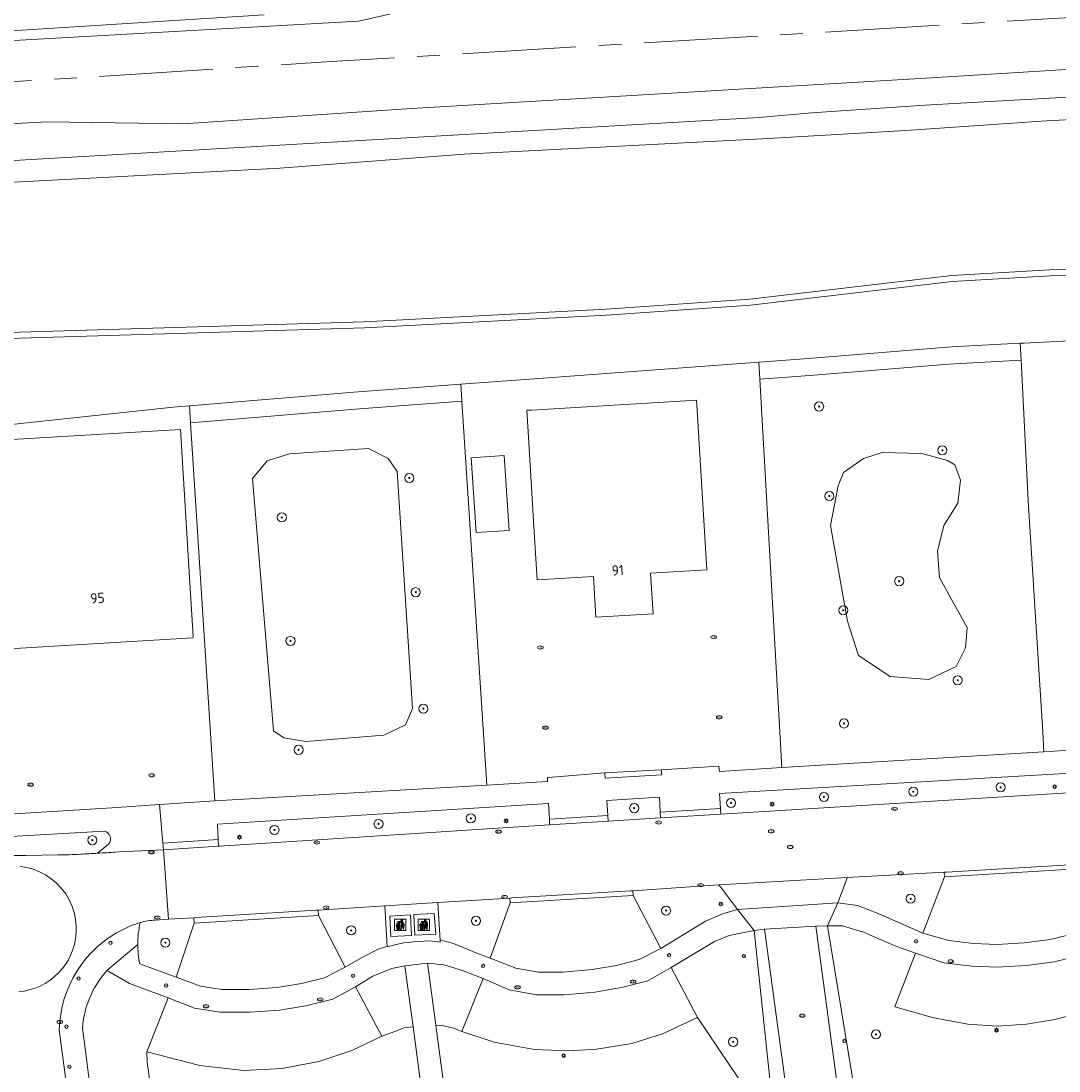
# Model space of a CAD drawing. Header units: metres. Extents: x 92650 to 117222, y 425801 to 461092.
# Tile 123 of 146: x 115691 to 115782, y 426854 to 426947. Entities that reach past the tile are written whole.
import ezdxf
from ezdxf.enums import TextEntityAlignment as Align

# ---------------------------------------------------------------- set-up
doc = ezdxf.new("R2010")
doc.units = ezdxf.units.M
doc.linetypes.add('AM-AS-SO', pattern=[16, 10, -2, 2, -2])
doc.layers.get('0').update_dxf_attribs({"color": 253, "linetype": 'CONTINUOUS', "lineweight": 15})
for name, color, linetype, lineweight in [('B-WE-AM-AS_SPOOR_TREIN-G', 253, 'AM-AS-SO', 15), ('B-WE-GR-BEPLANTING_CULTUUR_BODEMBEDEKKER-GV', 253, 'CONTINUOUS', 15), ('B-WE-GR-BEPLANTING_CULTUUR_BOSPLANTSOEN-GV', 253, 'CONTINUOUS', 15), ('B-WE-GR-BEPLANTING_CULTUUR_HEESTERS-GV', 253, 'CONTINUOUS', 15), ('B-WE-GR-BOOM-S', 253, 'CONTINUOUS', 15), ('B-WE-GR-GRAS-GV', 253, 'CONTINUOUS', 15), ('B-WE-IE-AFVAL APART PLAATS-S', 253, 'CONTINUOUS', 15), ('B-WE-IE-MEUBILAIR-S', 253, 'CONTINUOUS', 15), ('B-WE-OG-BEBOUWING-GV', 253, 'CONTINUOUS', 15), ('B-WE-OG-BEBOUWING-T18', 253, 'CONTINUOUS', 15), ('B-WE-OG-TERREIN_BEGROEID-GV', 253, 'CONTINUOUS', 15), ('B-WE-OG-TERREIN_ERF-GV', 253, 'CONTINUOUS', 15), ('B-WE-OG-TERREIN_OEVER-GV', 253, 'CONTINUOUS', 15), ('B-WE-OG-WATER-GV', 253, 'CONTINUOUS', 15), ('B-WE-VH-GESLOTENVERHARDING-GV', 253, 'CONTINUOUS', 15), ('B-WE-VH-HALFVERHARDING-GV', 253, 'CONTINUOUS', 15), ('B-WE-VH-OPENVERHARDING_BETONELEMENT-GV', 253, 'CONTINUOUS', 15), ('B-WE-VH-OPENVERHARDING_BETONSTRAATSTEEN-GV', 253, 'CONTINUOUS', 15), ('B-WE-VH-OPENVERHARDING_TEGEL-GV', 253, 'CONTINUOUS', 15)]:
    doc.layers.add(name, color=color, linetype=linetype, lineweight=lineweight)
doc.styles.add('NLCS-ISO', font='NLCS-ISO.ttf')
doc.styles.add('NLCS-ISO-M200-T18', font='NLCS-ISO.ttf', dxfattribs={"height": 0.36})

# ---------------------------------------------------------------- blocks, each defined once
blk = doc.blocks.new('SIE-AFVAL APART PLAATS-SO')
h = blk.add_hatch(color=256)
h.dxf.hatch_style = 1
h.paths.add_polyline_path([(-0.09, 0.07), (-1.76, 0.07, 0.819081), (-1.79, -0.09), (-1.4, -2.19, 0.36153), (-1.37, -2.21), (-0.47, -2.21, 0.36153), (-0.44, -2.19), (-0.05, -0.09, 0.819081)])
h.paths.add_polyline_path([(-0.16, -0.1), (-0.2, -0.33), (-0.49, -0.33), (-0.47, -0.1)], flags=16)
h.paths.add_polyline_path([(-0.55, -0.1), (-0.58, -0.33), (-0.87, -0.33), (-0.87, -0.1)], flags=16)
h.paths.add_polyline_path([(-0.22, -0.42), (-0.27, -0.73), (-0.53, -0.73), (-0.5, -0.42)], flags=16)
h.paths.add_polyline_path([(-0.58, -0.42), (-0.61, -0.73), (-0.87, -0.73), (-0.87, -0.42)], flags=16)
h.paths.add_polyline_path([(-0.95, -0.1), (-0.95, -0.33), (-1.27, -0.33), (-1.29, -0.1)], flags=16)
h.paths.add_polyline_path([(-0.95, -0.42), (-0.95, -0.73), (-1.23, -0.73), (-1.26, -0.42)], flags=16)
h.paths.add_polyline_path([(-0.29, -0.83), (-0.34, -1.09), (-0.56, -1.09), (-0.54, -0.83)], flags=16)
h.paths.add_polyline_path([(-0.62, -0.83), (-0.65, -1.09), (-0.87, -1.09), (-0.87, -0.83)], flags=16)
h.paths.add_polyline_path([(-0.95, -0.83), (-0.95, -1.09), (-1.2, -1.09), (-1.22, -0.83)], flags=16)
h.paths.add_polyline_path([(-1.35, -0.33), (-1.64, -0.33), (-1.69, -0.1), (-1.37, -0.1)], flags=16)
h.paths.add_polyline_path([(-1.34, -0.42), (-1.31, -0.73), (-1.57, -0.73), (-1.63, -0.42)], flags=16)
h.paths.add_polyline_path([(-0.36, -1.18), (-0.41, -1.44), (-0.6, -1.44), (-0.57, -1.18)], flags=16)
h.paths.add_polyline_path([(-0.65, -1.18), (-0.68, -1.44), (-0.87, -1.44), (-0.87, -1.18)], flags=16)
h.paths.add_polyline_path([(-1.3, -0.83), (-1.28, -1.09), (-1.5, -1.09), (-1.55, -0.83)], flags=16)
h.paths.add_polyline_path([(-0.95, -1.18), (-0.95, -1.44), (-1.17, -1.44), (-1.19, -1.18)], flags=16)
h.paths.add_polyline_path([(-0.42, -1.53), (-0.47, -1.79), (-0.63, -1.79), (-0.6, -1.53)], flags=16)
h.paths.add_polyline_path([(-1.27, -1.18), (-1.25, -1.44), (-1.44, -1.44), (-1.49, -1.18)], flags=16)
h.paths.add_polyline_path([(-0.69, -1.53), (-0.71, -1.79), (-0.87, -1.79), (-0.87, -1.53)], flags=16)
h.paths.add_polyline_path([(-0.95, -1.53), (-0.95, -1.79), (-1.13, -1.79), (-1.16, -1.53)], flags=16)
h.paths.add_polyline_path([(-1.24, -1.53), (-1.22, -1.79), (-1.37, -1.79), (-1.42, -1.53)], flags=16)
h.paths.add_polyline_path([(-0.49, -1.89), (-0.53, -2.13), (-0.66, -2.13), (-0.64, -1.89)], flags=16)
h.paths.add_polyline_path([(-0.72, -1.89), (-0.74, -2.13), (-0.87, -2.13), (-0.87, -1.89)], flags=16)
h.paths.add_polyline_path([(-0.95, -1.89), (-0.95, -2.13), (-1.1, -2.13), (-1.12, -1.89)], flags=16)
h.paths.add_polyline_path([(-1.21, -1.89), (-1.18, -2.13), (-1.31, -2.13), (-1.35, -1.89)], flags=16)
h.paths.add_polyline_path([(-0.19, 0.78, -0.01173), (-0.3, 0.78, -0.148797), (-0.42, 1.03, -0.136076), (-0.69, 0.87), (-0.78, 0.85, -0.038293), (-1.14, 0.96), (-1.19, 0.81, -0.243822), (-1.56, 0.45, 0.344326), (-1, 0.22, -0.139345), (-0.6, 0.22, 0.618436), (-0.56, 0.27, -0.441494), (-0.47, 0.44, 0.309048)])
h.paths.add_polyline_path([(-0.49, 0.51, 0.351556), (-0.64, 0.31, 0.121061), (-1.02, 0.29, -0.288745), (-1.45, 0.42, 0.203599), (-1.12, 0.79), (-1.09, 0.87, 0.083075), (-0.28, 0.71, -0.242261)], flags=16)
h.paths.add_polyline_path([(-0.4, 0.79, -0.023345), (-0.63, 0.82, 0.07081), (-0.46, 0.9, 0.059965)], flags=16)
h.paths.add_polyline_path([(1.12, 1.48), (-1.07, 1.48, 0.860559), (-1.08, 1.42), (0.29, 1, -0.146703), (0.53, 0.28, 0.421968), (0.56, 0.25), (1.6, 0.31, 0.450293), (1.63, 0.34, 0.122241)])
h.paths.add_polyline_path([(0.26, 1.93, 1), (1.07, 1.93, 1)])
h.paths.add_polyline_path([(1.65, 0.15, 0.429303), (1.62, 0.18), (0.55, 0.23, 0.38429), (0.51, 0.2), (0.16, -2.16, 0.83726), (0.22, -2.18), (0.99, -0.78, -0.688204), (1.05, -0.78), (1.36, -2.14, 0.84934), (1.42, -2.14)])
for p, q in [((-0.09, 0.07), (-1.76, 0.07)), ((-1.4, -2.19), (-1.79, -0.09)), ((-1.37, -0.1), (-1.69, -0.1)), ((-1.64, -0.33), (-1.69, -0.1)), ((-1.64, -0.33), (-1.35, -0.33)), ((-1.63, -0.42), (-1.34, -0.42)), ((-1.57, -0.73), (-1.63, -0.42)), ((-1.57, -0.73), (-1.31, -0.73)), ((-1.55, -0.83), (-1.3, -0.83)), ((-1.5, -1.09), (-1.55, -0.83)), ((-1.5, -1.09), (-1.28, -1.09)), ((-1.49, -1.18), (-1.27, -1.18)), ((-1.44, -1.44), (-1.49, -1.18)), ((-1.44, -1.44), (-1.25, -1.44)), ((-1.42, -1.53), (-1.24, -1.53)), ((-1.37, -1.79), (-1.42, -1.53)), ((-1.37, -1.79), (-1.22, -1.79)), ((-1.37, -2.21), (-0.47, -2.21)), ((-1.31, -2.13), (-1.35, -1.89)), ((-1.35, -1.89), (-1.21, -1.89)), ((-1.31, -2.13), (-1.18, -2.13)), ((-0.95, -0.1), (-1.29, -0.1)), ((-1.27, -0.33), (-0.95, -0.33)), ((-1.26, -0.42), (-0.95, -0.42)), ((-1.23, -0.73), (-0.95, -0.73)), ((-1.22, -0.83), (-0.95, -0.83)), ((-1.2, -1.09), (-0.95, -1.09)), ((-1.19, -1.18), (-0.95, -1.18)), ((-1.17, -1.44), (-0.95, -1.44)), ((-1.16, -1.53), (-0.95, -1.53)), ((-1.13, -1.79), (-0.95, -1.79)), ((-1.12, -1.89), (-0.95, -1.89)), ((-1.1, -2.13), (-0.95, -2.13)), ((-0.95, -0.1), (-0.95, -0.33)), ((-0.95, -0.42), (-0.95, -0.73)), ((-0.95, -0.83), (-0.95, -1.09)), ((-0.95, -1.18), (-0.95, -1.44)), ((-0.95, -1.53), (-0.95, -1.79)), ((-0.95, -1.89), (-0.95, -2.13)), ((-0.87, -0.1), (-0.87, -0.33)), ((-0.55, -0.1), (-0.87, -0.1)), ((-0.87, -0.33), (-0.58, -0.33)), ((-0.87, -0.42), (-0.87, -0.73)), ((-0.87, -0.42), (-0.58, -0.42)), ((-0.87, -0.73), (-0.61, -0.73)), ((-0.87, -0.83), (-0.62, -0.83)), ((-0.87, -0.83), (-0.87, -1.09)), ((-0.87, -1.09), (-0.65, -1.09)), ((-0.87, -1.18), (-0.65, -1.18)), ((-0.87, -1.18), (-0.87, -1.44)), ((-0.87, -1.44), (-0.68, -1.44)), ((-0.87, -1.53), (-0.69, -1.53)), ((-0.87, -1.53), (-0.87, -1.79)), ((-0.87, -1.79), (-0.71, -1.79)), ((-0.87, -1.89), (-0.87, -2.13)), ((-0.87, -1.89), (-0.72, -1.89)), ((-0.87, -2.13), (-0.74, -2.13)), ((-0.66, -2.13), (-0.53, -2.13)), ((-0.64, -1.89), (-0.49, -1.89)), ((-0.63, -1.79), (-0.47, -1.79)), ((-0.6, -1.44), (-0.41, -1.44)), ((-0.6, -1.53), (-0.42, -1.53)), ((-0.57, -1.18), (-0.36, -1.18)), ((-0.56, -1.09), (-0.34, -1.09)), ((-0.54, -0.83), (-0.29, -0.83)), ((-0.53, -0.73), (-0.27, -0.73)), ((-0.53, -2.13), (-0.49, -1.89)), ((-0.5, -0.42), (-0.22, -0.42)), ((-0.49, -0.33), (-0.2, -0.33)), ((-0.16, -0.1), (-0.47, -0.1)), ((-0.47, -1.79), (-0.42, -1.53)), ((-0.44, -2.19), (-0.05, -0.09)), ((-0.41, -1.44), (-0.36, -1.18)), ((-0.34, -1.09), (-0.29, -0.83)), ((-0.27, -0.73), (-0.22, -0.42)), ((-0.2, -0.33), (-0.16, -0.1))]:
    blk.add_line(p, q)
blk.add_lwpolyline([(-2.5, -2.51), (2.5, -2.51), (2.5, 2.49), (-2.5, 2.49)], close=True)
for points in [[(-0.78, 0.85, -0.038293), (-1.14, 0.96), (-1.19, 0.81, -0.243822), (-1.56, 0.45, 0.344326), (-1, 0.22, -0.139345), (-0.6, 0.22, 0.618436), (-0.56, 0.27, -0.441494), (-0.47, 0.44, 0.309048), (-0.19, 0.78, -0.01173), (-0.3, 0.78, -0.01173)], [(-0.78, 0.85), (-0.69, 0.87, 0.136076), (-0.42, 1.03, 0.156405), (-0.29, 0.77)], [(-0.78, 0.85), (-0.69, 0.87, 0.136076), (-0.42, 1.03, 0.148797), (-0.3, 0.78, 0.148797)], [(-0.63, 0.82, 0.07081), (-0.46, 0.9, 0.059965), (-0.4, 0.79, 0.059965)], [(-0.4, 0.79, -0.023345), (-0.63, 0.82)]]:
    blk.add_lwpolyline(points, format="xyb")
for points in [[(-1.09, 0.87), (-1.12, 0.79, -0.203599), (-1.45, 0.42, 0.288745), (-1.02, 0.29, -0.121061), (-0.64, 0.31, -0.351556), (-0.49, 0.51, 0.242261), (-0.28, 0.71, -0.083075)], [(-1.07, 1.48), (1.12, 1.48, -0.122241), (1.63, 0.34, -0.450293), (1.6, 0.31), (0.56, 0.25, -0.421968), (0.53, 0.28, 0.146703), (0.29, 1), (-1.08, 1.42, -0.860559)], [(0.55, 0.23), (1.62, 0.18, -0.429303), (1.65, 0.15), (1.42, -2.14, -0.84934), (1.36, -2.14), (1.05, -0.78, 0.688204), (0.99, -0.78), (0.22, -2.18, -0.83726), (0.16, -2.16), (0.51, 0.2, -0.38429)]]:
    blk.add_lwpolyline(points, format="xyb", close=True)
for points in [[(-1.35, -0.33), (-1.37, -0.1)], [(-1.31, -0.73), (-1.34, -0.42)], [(-1.28, -1.09), (-1.3, -0.83)], [(-1.27, -0.33), (-1.29, -0.1)], [(-1.25, -1.44), (-1.27, -1.18)], [(-1.23, -0.73), (-1.26, -0.42)], [(-1.22, -1.79), (-1.24, -1.53)], [(-1.2, -1.09), (-1.22, -0.83)], [(-1.18, -2.13), (-1.21, -1.89)], [(-1.17, -1.44), (-1.19, -1.18)], [(-1.18, -2.22), (-1.18, -2.21)], [(-1.13, -1.79), (-1.16, -1.53)], [(-1.1, -2.13), (-1.12, -1.89)], [(-0.74, -2.13), (-0.72, -1.89)], [(-0.71, -1.79), (-0.69, -1.53)], [(-0.68, -1.44), (-0.65, -1.18)], [(-0.66, -2.13), (-0.64, -1.89)], [(-0.65, -1.09), (-0.62, -0.83)], [(-0.63, -1.79), (-0.6, -1.53)], [(-0.61, -0.73), (-0.58, -0.42)], [(-0.6, -1.44), (-0.57, -1.18)], [(-0.58, -0.33), (-0.55, -0.1)], [(-0.56, -1.09), (-0.54, -0.83)], [(-0.53, -0.73), (-0.5, -0.42)], [(-0.49, -0.33), (-0.47, -0.1)]]:
    blk.add_lwpolyline(points)
blk.add_circle((0.66, 1.93), 0.401)
for centre, radius, start, end in [((-1.76, -0.01), 0.0869, 90, 247.281), ((-0.09, -0.01), 0.0869, 292.719, 90), ((-1.37, -2.18), 0.0318, 190.4943, 270), ((-0.47, -2.18), 0.0318, 270, 349.5057)]:
    blk.add_arc(centre, radius, start, end)
blk = doc.blocks.new('SIE-MEUBILAIR_PAAL_AFSLUITPAAL-SO')
blk.add_circle((0, 0), 0.75)
at = {"style": 'NLCS-ISO'}
blk.add_text('af', height=0.75, dxfattribs=at).set_placement((0, 0.05), align=Align.MIDDLE_CENTER)
blk = doc.blocks.new('SIE-MEUBILAIR_PAAL_LICHTMAST-SO')
for points in [[(-0.62, 0), (-1, 0)], [(-0.71, 0.71), (-0.44, 0.44)], [(0, 1), (0, 0.62)], [(0.44, 0.44), (0.71, 0.71)], [(1, 0), (0.62, 0)], [(-0.71, -0.71), (-0.44, -0.44)], [(0, -0.62), (0, -1)], [(0.44, -0.44), (0.71, -0.71)]]:
    blk.add_lwpolyline(points)
blk.add_circle((0, 0), 0.5)
blk = doc.blocks.new('SIE-MEUBILAIR_PAAL_VERKEERSBORD-SO')
blk.add_circle((0, 0), 0.75)
at = {"style": 'NLCS-ISO'}
blk.add_text('vb', height=0.75, dxfattribs=at).set_placement((0, 0.07), align=Align.MIDDLE_CENTER)
blk = doc.blocks.new('SIE-MEUBILAIR_PUT_KOLK-SO')
blk.add_ellipse((0, 0), major_axis=(1.25, 0), ratio=0.54)
at = {"style": 'NLCS-ISO'}
blk.add_text('klk', height=0.75, dxfattribs=at).set_placement((0.03, 0), align=Align.MIDDLE_CENTER)
blk = doc.blocks.new('SIE-MEUBILAIR_PUT_RIOOLPUT-SO')
blk.add_ellipse((0, 0), major_axis=(1.25, 0), ratio=0.54)
at = {"style": 'NLCS-ISO'}
blk.add_text('ri', height=0.75, dxfattribs=at).set_placement((-0.04, 0.07), align=Align.MIDDLE_CENTER)
blk = doc.blocks.new('SGR-BOOM_GBKN-SO')
at = {"linetype": 'ByBlock', "lineweight": 18}
h = blk.add_hatch(color=0, dxfattribs=at)
h.dxf.hatch_style = 1
edge = h.paths.add_edge_path()
edge.add_arc((0, 0), 0.25, 0, 360)
at = {"color": 0, "linetype": 'ByBlock', "lineweight": 18}
for radius in [2, 0.25]:
    blk.add_circle((0, 0), radius, dxfattribs=at)
at = {"color": 0, "linetype": 'ByBlock', "lineweight": 18, "style": 'NLCS-ISO'}
blk.add_attdef('SOORT', (2.5, 0), '', height=1.5, dxfattribs=at)

msp = doc.modelspace()

# ---------------------------------------------------------------- linework, layer by layer
at = {"layer": 'B-WE-AM-AS_SPOOR_TREIN-G', "transparency": 33554687, "flags": 128}
msp.add_lwpolyline([(116378.649, 426978.553), (116313.265, 426974.979), (116268.79, 426972.94), (116228.66, 426971.41), (116192.667, 426969.929), (116165.48, 426969.18), (116134, 426967.68), (116098.45, 426965.86), (115986.75, 426959.28), (115956.388, 426957.403), (115928.26, 426955.83), (115897.64, 426953.89), (115871.105, 426952.419), (115718.045, 426943.286), (115695.872, 426941.858), (115546.27, 426932.85), (115485.84, 426929.42), (115451.371, 426927.274), (115256.116, 426915.623), (115200.4, 426912.45), (115061.99, 426904.15), (114986.549, 426899.545), (114729.261, 426884.168), (114632.81, 426878.605), (114336.434, 426860.848), (114266.275, 426856.5), (114176.977, 426851.178), (114065.739, 426844.741), (114020.479, 426841.948), (113942.585, 426837.311), (113911.266, 426835.668), (113883.665, 426834.561), (113859.82, 426833.885), (113841.838, 426833.5), (113821.731, 426833.221), (113799.968, 426833.137), (113777.619, 426833.235), (113754.581, 426833.535), (113722.881, 426834.319), (113683.682, 426835.831), (113647.223, 426837.818), (113611.073, 426840.142), (113590.471, 426841.72), (113564.676, 426843.495), (113525.176, 426846.551), (113498.443, 426848.864), (113484.376, 426850.17), (113466.008, 426852.021), (113446.083, 426854.338), (113431.85, 426856.105), (113417.098, 426858.054), (113378.34, 426863.689), (113344.463, 426869.284), (113327.206, 426872.286), (113303.685, 426876.54)], dxfattribs=at)
at = {"layer": 'B-WE-GR-BEPLANTING_CULTUUR_BODEMBEDEKKER-GV', "transparency": 33554687, "flags": 128}
for points in [[(115752.325, 426877.063), (115785.743, 426879.12), (115785.709, 426879.619), (115785.628, 426880.813), (115752.213, 426878.87), (115752.294, 426877.562)], [(115737.258, 426876.131), (115737.233, 426876.63), (115737.167, 426877.983), (115708.028, 426876.186), (115708.085, 426874.826), (115708.11, 426874.231), (115708.199, 426874.24)], [(115742.411, 426876.45), (115747.015, 426876.735), (115746.993, 426877.235), (115746.934, 426878.54), (115742.295, 426878.249), (115742.379, 426876.949)], [(115720.188, 426861.876), (115722.488, 426857.536), (115723.642, 426857.937), (115724.467, 426858.264), (115725.24, 426858.336), (115724.51, 426863.72), (115723.387, 426863.473), (115721.708, 426862.802)], [(115727.239, 426858.485), (115727.95, 426858.442), (115728.828, 426858.229), (115729.534, 426857.945), (115731.403, 426862.593), (115729.497, 426863.321), (115727.963, 426863.792), (115726.505, 426863.938)]]:
    msp.add_lwpolyline(points, close=True, dxfattribs=at)
for points in [[(115698.063, 426875.565), (115684.186, 426874.766), (115681.895, 426874.634)], [(115697.49, 426873.618), (115698.438, 426874.405)], [(115691.003, 426873.428), (115691.084, 426873.428), (115691.165, 426873.429), (115694.013, 426873.47)]]:
    msp.add_lwpolyline(points, dxfattribs=at)
at = {"layer": 'B-WE-GR-BEPLANTING_CULTUUR_BODEMBEDEKKER-GV', "transparency": 33554687}
for points in [[(115698.438, 426874.405, 0.60209), (115698.063, 426875.565)], [(115689.638, 426873.435, 0.003667), (115691.003, 426873.428)], [(115694.013, 426873.47, 0.008691), (115695.967, 426873.533)], [(115695.967, 426873.533, 0.00309), (115697.49, 426873.618)]]:
    msp.add_lwpolyline(points, format="xyb", dxfattribs=at)
at = {"layer": 'B-WE-GR-BEPLANTING_CULTUUR_BOSPLANTSOEN-GV', "transparency": 33554687, "flags": 128}
msp.add_lwpolyline([(115712.954, 426884.404), (115713.862, 426883.784), (115715.81, 426883.452), (115722.663, 426884.023), (115724.567, 426884.927), (115725.185, 426886.354), (115723.852, 426907.201), (115723.043, 426908.343), (115721.33, 426909.247), (115714.381, 426908.771), (115712.404, 426908.153), (115711.122, 426906.583)], close=True, dxfattribs=at)
at = {"layer": 'B-WE-GR-BEPLANTING_CULTUUR_HEESTERS-GV', "transparency": 33554687, "flags": 128}
for points in [[(115742.101, 426880.695), (115742.143, 426880.23), (115747.124, 426880.507), (115747.083, 426880.971)], [(115756.789, 426852.359), (115755.256, 426866.826), (115753.054, 426866.383), (115751.778, 426865.863), (115747.963, 426863.557), (115750.26, 426859.169), (115754.816, 426852.407), (115755.272, 426851.35), (115755.399, 426849.794), (115755.873, 426846.562), (115756.23, 426846.043), (115756.657, 426845.824), (115757.472, 426845.91)]]:
    msp.add_lwpolyline(points, close=True, dxfattribs=at)
for points in [[(115785.709, 426858.311), (115785.073, 426859.927), (115784.693, 426859.777), (115781.694, 426858.976), (115779.229, 426858.589), (115776.605, 426858.393), (115774.042, 426858.579), (115770.947, 426859.153), (115767.635, 426860.104), (115769.435, 426864.822), (115767.579, 426865.511), (115764.883, 426866.663), (115763.025, 426867.225), (115761.716, 426867.228), (115765.395, 426844.691), (115788.831, 426847.827)], [(115696.154, 426858.227), (115696.497, 426855.543), (115697.518, 426847.562), (115700.906, 426846.057), (115702.195, 426845.745), (115702.827, 426845.762), (115703.287, 426846.123), (115703.443, 426846.59), (115703.383, 426847.401), (115702.106, 426853.327), (115701.834, 426855.207), (115701.821, 426856.154), (115703.708, 426860.897), (115700.297, 426862.156), (115699.927, 426862.368), (115698.471, 426863.204)], [(115698.471, 426863.204), (115698.297, 426863.304)]]:
    msp.add_lwpolyline(points, dxfattribs=at)
at = {"layer": 'B-WE-GR-BEPLANTING_CULTUUR_HEESTERS-GV', "transparency": 33554687}
for points in [[(115698.297, 426863.304, 0.087289), (115696.738, 426860.771)], [(115696.738, 426860.771, 0.076616), (115696.154, 426858.227)]]:
    msp.add_lwpolyline(points, format="xyb", dxfattribs=at)
at = {"layer": 'B-WE-GR-GRAS-GV', "transparency": 33554687, "flags": 128}
for points in [[(115904.598, 426950.289), (115843.946, 426946.359), (115770.844, 426941.854), (115725.09, 426939.157), (115705.001, 426937.81), (115693.005, 426937.972), (115650.217, 426935.641)], [(115686.042, 426934.334), (115755.661, 426938.36), (115760.32, 426938.776), (115770.258, 426939.442), (115785.963, 426940.312), (115816.05, 426941.639), (115826.221, 426942.243), (115832.061, 426942.91), (115858.898, 426944.494), (115894.505, 426946.722), (115928.271, 426949.067)], [(115532.643, 426936.14), (115561.014, 426937.44), (115580.421, 426938.818), (115584.715, 426939.322), (115587.849, 426939.557), (115589.861, 426939.51), (115594.955, 426939.39), (115622.115, 426940.905), (115652.382, 426942.742), (115655.166, 426942.911), (115657.243, 426943.756), (115659.051, 426943.786), (115661.127, 426943.326), (115688.537, 426945.043), (115720.442, 426946.839), (115725.885, 426948.074)], [(115550.304, 426937.825), (115558.801, 426938.119), (115581.658, 426940.393), (115588.758, 426940.691), (115595.817, 426940.565), (115603.597, 426940.971), (115613.422, 426941.178), (115624.372, 426941.798), (115644.281, 426943.172), (115653.443, 426943.657), (115655.791, 426944.048), (115657.069, 426944.464), (115657.676, 426944.544), (115659.417, 426944.321), (115661.585, 426944.195), (115712.131, 426947.381)], [(115922.393, 426946.946), (115906.76, 426945.745), (115881.971, 426943.961), (115855.238, 426942.332), (115843.642, 426941.716), (115824.067, 426940.429), (115817.342, 426940.106), (115800.516, 426939.226), (115790.88, 426938.604), (115780.985, 426938.068), (115768.587, 426937.225), (115755.956, 426936.468), (115755.932, 426936.472), (115729.74, 426935.127), (115713.523, 426933.894), (115686.222, 426932.464)], [(115686.683, 426919.346), (115686.695, 426919.347), (115720.939, 426920.369), (115742.218, 426921.493), (115754.881, 426922.367), (115772.634, 426924.461), (115781.271, 426924.963), (115788.928, 426925.056), (115798.36, 426926.977), (115807.215, 426930.072), (115812.694, 426933.33), (115824.134, 426933.962), (115828.648, 426934.367), (115834.608, 426934.902), (115847.661, 426933.772), (115862.436, 426931.71), (115877.173, 426930.339), (115889.878, 426930.681), (115897.421, 426931.524), (115906.852, 426931.9), (115916.189, 426931.776)]]:
    msp.add_lwpolyline(points, dxfattribs=at)
at = {"layer": 'B-WE-OG-BEBOUWING-GV', "transparency": 33554687, "flags": 128}
for points in [[(115735.281, 426912.164), (115735.874, 426902.383), (115736.16, 426897.664), (115741.105, 426897.963), (115741.321, 426894.394), (115746.363, 426894.698), (115746.147, 426898.268), (115751.081, 426898.566), (115750.202, 426913.073), (115750.176, 426913.496), (115735.688, 426912.62), (115735.255, 426912.594)], [(115733.254, 426908.616), (115730.356, 426908.426), (115730.788, 426901.833), (115733.686, 426902.023)]]:
    msp.add_lwpolyline(points, close=True, dxfattribs=at)
msp.add_lwpolyline([(115690.69, 426891.665), (115705.878, 426892.572), (115705.884, 426892.687), (115705.626, 426896.943), (115704.778, 426910.905), (115689.465, 426909.992), (115689.61, 426907.69)], dxfattribs=at)
at = {"layer": 'B-WE-OG-TERREIN_BEGROEID-GV', "transparency": 33554687, "flags": 128}
for points in [[(115757.696, 426881.152), (115780.743, 426882.555), (115780.638, 426884.286), (115779.375, 426904.616), (115778.742, 426916.996), (115772.389, 426916.659), (115760.147, 426915.661), (115755.739, 426915.334)], [(115707.807, 426878.244), (115731.743, 426879.618), (115729.529, 426913.393), (115720.134, 426912.693), (115705.661, 426911.496)], [(115712.954, 426884.404), (115711.122, 426906.583), (115712.404, 426908.153), (115714.381, 426908.771), (115721.33, 426909.247), (115723.043, 426908.343), (115723.852, 426907.201), (115725.185, 426886.354), (115724.567, 426884.927), (115722.663, 426884.023), (115715.81, 426883.452), (115713.862, 426883.784)], [(115762.614, 426869.247), (115764.343, 426869.007), (115766.177, 426868.329), (115770.083, 426866.577), (115772.003, 426871.539), (115771.981, 426871.945), (115763.448, 426871.479), (115763.285, 426871.042)], [(115747.028, 426865.234), (115750.97, 426867.635), (115752.473, 426868.277), (115753.779, 426868.656), (115752.455, 426870.44), (115752.149, 426870.853), (115744.589, 426870.321), (115744.618, 426869.907)], [(115727.429, 426869.274), (115727.625, 426865.931), (115728.024, 426865.881), (115728.787, 426865.672), (115730.848, 426864.826), (115732.018, 426864.387), (115733.774, 426869.244), (115733.746, 426869.673)], [(115716.936, 426868.138), (115719.254, 426863.598), (115720.843, 426864.507), (115722.238, 426865.195), (115722.978, 426865.406), (115722.754, 426868.979), (115716.907, 426868.61)], [(115727.332, 426857.791), (115729.734, 426839.936), (115757.714, 426843.624), (115757.472, 426845.91), (115756.657, 426845.824), (115756.23, 426846.043), (115755.873, 426846.562), (115755.399, 426849.794), (115755.272, 426851.35), (115754.816, 426852.407), (115750.26, 426859.169), (115747.202, 426857.715), (115744.501, 426856.881), (115741.371, 426856.381), (115738.896, 426856.24), (115735.939, 426856.338), (115732.375, 426856.982), (115729.534, 426857.945), (115728.828, 426858.229), (115727.95, 426858.442), (115727.239, 426858.485)]]:
    msp.add_lwpolyline(points, close=True, dxfattribs=at)
for points in [[(115772.912, 426907.806), (115772.277, 426908.163), (115770.016, 426908.797), (115766.525, 426908.876), (115764.859, 426908.361), (115763.114, 426907.132)], [(115772.912, 426907.806), (115773.412, 426906.451)], [(115763.47, 426894.046), (115761.964, 426902.454), (115762.638, 426905.942), (115763.114, 426907.132)], [(115773.159, 426904.426), (115773.412, 426906.451)], [(115773.159, 426904.426), (115771.956, 426902.464), (115771.386, 426900.185)], [(115771.564, 426897.871), (115771.386, 426900.185)], [(115771.564, 426897.871), (115772.589, 426896.008), (115773.982, 426893.476), (115773.856, 426891.704)], [(115763.47, 426894.046), (115764.42, 426891.007)], [(115770.626, 426888.919), (115773.032, 426890.058), (115773.856, 426891.704)], [(115770.626, 426888.919), (115767.206, 426889.172), (115764.42, 426891.007)], [(115701.194, 426863.883), (115704.386, 426862.715), (115705.969, 426867.454), (115705.939, 426867.943), (115703.738, 426867.81), (115702.554, 426867.738)], [(115726.143, 426851.679), (115725.24, 426858.336), (115724.467, 426858.264), (115723.642, 426857.937), (115722.488, 426857.536), (115719.86, 426856.262), (115716.963, 426855.307), (115713.717, 426854.687), (115710.352, 426854.49), (115706.48, 426854.939), (115701.821, 426856.154), (115701.834, 426855.207), (115702.106, 426853.327)]]:
    msp.add_lwpolyline(points, dxfattribs=at)
at = {"layer": 'B-WE-OG-TERREIN_BEGROEID-GV', "transparency": 33554687}
for points in [[(115702.554, 426867.738, 0.054572), (115701.234, 426867.522)], [(115701.234, 426867.522, 0.057844), (115701.016, 426865.585)], [(115701.016, 426865.585, 0.05059), (115701.194, 426863.883)]]:
    msp.add_lwpolyline(points, format="xyb", dxfattribs=at)
at = {"layer": 'B-WE-OG-TERREIN_ERF-GV', "transparency": 33554687, "flags": 128}
for points in [[(115797.933, 426883.521), (115802.882, 426883.822), (115801.032, 426913.968), (115800.638, 426920.398), (115800.168, 426921.361), (115798.141, 426920.219), (115790.414, 426919.094), (115779.02, 426918.512), (115778.666, 426918.494), (115778.742, 426916.996), (115779.375, 426904.616), (115780.638, 426884.286), (115780.743, 426882.555), (115785.285, 426882.831)], [(115737.166, 426880.297), (115742.101, 426880.695), (115747.083, 426880.971), (115752.14, 426881.284), (115752.192, 426880.817), (115757.696, 426881.152), (115755.739, 426915.334), (115755.653, 426916.832), (115735.516, 426915.344), (115729.431, 426914.89), (115729.522, 426913.501), (115729.529, 426913.393), (115731.743, 426879.618), (115737.074, 426879.924), (115737.057, 426880.315)], [(115705.564, 426912.993), (115704.133, 426912.875), (115681.68, 426910.469), (115675.723, 426907.49), (115679.234, 426882.781), (115679.273, 426881.517), (115679.332, 426879.577), (115679.411, 426876.994), (115679.667, 426876.919), (115680.046, 426876.807), (115684.036, 426876.719), (115685.131, 426876.786), (115687.292, 426876.918), (115699.195, 426877.647), (115702.944, 426877.907), (115707.807, 426878.244), (115705.661, 426911.496)], [(115735.874, 426902.383), (115735.281, 426912.164), (115735.255, 426912.594), (115735.688, 426912.62), (115750.176, 426913.496), (115750.202, 426913.073), (115751.081, 426898.566), (115746.147, 426898.268), (115746.363, 426894.698), (115741.321, 426894.394), (115741.105, 426897.963), (115736.16, 426897.664)], [(115705.626, 426896.943), (115705.884, 426892.687), (115705.878, 426892.572), (115690.69, 426891.665), (115683.072, 426891.21), (115684.984, 426908.27), (115689.61, 426907.69), (115689.465, 426909.992), (115704.778, 426910.905)], [(115733.254, 426908.616), (115733.686, 426902.023), (115730.788, 426901.833), (115730.356, 426908.426)]]:
    msp.add_lwpolyline(points, close=True, dxfattribs=at)
at = {"layer": 'B-WE-OG-TERREIN_OEVER-GV', "transparency": 33554687, "flags": 128}
msp.add_lwpolyline([(115686.722, 426918.822), (115720.961, 426919.844), (115742.25, 426920.969), (115754.93, 426921.844), (115772.68, 426923.938), (115781.289, 426924.438), (115788.984, 426924.531), (115798.5, 426926.469), (115807.438, 426929.594), (115812.852, 426932.813), (115824.172, 426933.438), (115828.695, 426933.844), (115828.648, 426934.367), (115824.134, 426933.962), (115812.694, 426933.33), (115807.215, 426930.072), (115798.36, 426926.977), (115788.928, 426925.056), (115781.271, 426924.963), (115772.634, 426924.461), (115754.881, 426922.367), (115742.218, 426921.493), (115720.939, 426920.369), (115686.695, 426919.347)], dxfattribs=at)
for points in [[(115773.111, 426918.21), (115772.688, 426918.188), (115772.267, 426918.154), (115760.031, 426917.156), (115755.653, 426916.832), (115755.739, 426915.334), (115760.147, 426915.661), (115772.389, 426916.659), (115778.742, 426916.996), (115778.666, 426918.494)], [(115729.431, 426914.89), (115720.016, 426914.188), (115705.564, 426912.993), (115705.661, 426911.496), (115720.134, 426912.693), (115729.529, 426913.393), (115729.522, 426913.501)]]:
    msp.add_lwpolyline(points, close=True, dxfattribs=at)
at = {"layer": 'B-WE-OG-WATER-GV', "transparency": 33554687, "flags": 128}
for points in [[(115788.984, 426924.531), (115781.289, 426924.438), (115772.68, 426923.938), (115754.93, 426921.844), (115742.25, 426920.969), (115720.961, 426919.844), (115686.722, 426918.822)], [(115681.68, 426910.469), (115704.133, 426912.875), (115705.564, 426912.993), (115720.016, 426914.188), (115729.431, 426914.89), (115735.516, 426915.344), (115755.653, 426916.832), (115760.031, 426917.156), (115772.267, 426918.154), (115772.688, 426918.188), (115773.111, 426918.21), (115778.666, 426918.494), (115779.02, 426918.512), (115790.414, 426919.094)]]:
    msp.add_lwpolyline(points, dxfattribs=at)
at = {"layer": 'B-WE-VH-GESLOTENVERHARDING-GV', "transparency": 33554687, "flags": 128}
for points in [[(115725.007, 426868.204), (115723.197, 426868.085), (115723.285, 426866.292), (115725.099, 426866.392)], [(115727.233, 426866.504), (115727.112, 426868.324), (115725.305, 426868.22), (115725.405, 426866.418)]]:
    msp.add_lwpolyline(points, close=True, dxfattribs=at)
at = {"layer": 'B-WE-VH-HALFVERHARDING-GV', "transparency": 33554687, "flags": 128}
for points in [[(115528.237, 426930.19), (115591.197, 426933.942), (115648.297, 426937.344), (115648.351, 426936.526), (115648.42, 426935.49), (115650.217, 426935.641), (115693.005, 426937.972), (115705.001, 426937.81), (115725.09, 426939.157), (115770.844, 426941.854), (115843.946, 426946.359), (115904.598, 426950.289)], [(115725.885, 426948.074), (115720.442, 426946.839), (115688.537, 426945.043), (115661.127, 426943.326), (115659.051, 426943.786), (115657.243, 426943.756), (115655.166, 426942.911), (115652.382, 426942.742), (115622.115, 426940.905), (115594.955, 426939.39), (115589.861, 426939.51), (115587.849, 426939.557), (115584.715, 426939.322), (115580.421, 426938.818), (115561.014, 426937.44), (115532.643, 426936.14)]]:
    msp.add_lwpolyline(points, dxfattribs=at)
at = {"layer": 'B-WE-VH-OPENVERHARDING_BETONELEMENT-GV', "transparency": 33554687, "flags": 128}
for points in [[(115737.233, 426876.63), (115737.258, 426876.131), (115742.411, 426876.45), (115742.379, 426876.949)], [(115747.015, 426876.735), (115752.325, 426877.063), (115752.294, 426877.562), (115746.993, 426877.235)], [(115703.279, 426873.932), (115708.11, 426874.231), (115708.085, 426874.826), (115703.232, 426874.495)], [(115782.536, 426872.577), (115772.164, 426871.955), (115771.981, 426871.945), (115772.003, 426871.539), (115782.749, 426872.174), (115782.724, 426872.588)], [(115744.411, 426870.308), (115733.933, 426869.685), (115733.746, 426869.673), (115733.774, 426869.244), (115744.618, 426869.907), (115744.589, 426870.321)], [(115716.702, 426868.597), (115706.136, 426867.955), (115705.939, 426867.943), (115705.969, 426867.454), (115716.936, 426868.138), (115716.907, 426868.61)]]:
    msp.add_lwpolyline(points, close=True, dxfattribs=at)
at = {"layer": 'B-WE-VH-OPENVERHARDING_BETONSTRAATSTEEN-GV', "transparency": 33554687, "flags": 128}
for points in [[(115851.946, 426883.013), (115843.685, 426882.532), (115843.601, 426882.527), (115837.55, 426882.176), (115830.148, 426881.745), (115797.608, 426879.85), (115792.901, 426879.563), (115790.991, 426879.438), (115785.743, 426879.12), (115752.325, 426877.063), (115747.015, 426876.735), (115742.411, 426876.45), (115737.258, 426876.131), (115708.199, 426874.24), (115708.11, 426874.231), (115703.279, 426873.932)], [(115763.448, 426871.479), (115771.981, 426871.945), (115772.164, 426871.955), (115782.536, 426872.577), (115782.724, 426872.588), (115799.601, 426873.61), (115799.757, 426873.619), (115810.2, 426874.243), (115810.383, 426874.254), (115820.452, 426874.867)], [(115694.013, 426873.47), (115691.165, 426873.429), (115691.084, 426873.428), (115691.003, 426873.428)], [(115702.554, 426867.738), (115703.738, 426867.81), (115703.279, 426873.932), (115699.427, 426873.731), (115699.035, 426873.722)], [(115695.605, 426866.653), (115695.607, 426867.212), (115695.552, 426867.77), (115695.439, 426868.328), (115695.252, 426868.919), (115694.987, 426869.51), (115694.677, 426870.035), (115694.279, 426870.559), (115693.866, 426870.992), (115693.409, 426871.377), (115692.913, 426871.712), (115692.384, 426871.991), (115691.828, 426872.211), (115691.252, 426872.37), (115690.662, 426872.467)], [(115774.559, 426865.664), (115776.635, 426865.588), (115779.023, 426865.746), (115781.293, 426866.04), (115783.311, 426866.541), (115785.181, 426867.566), (115782.749, 426872.174), (115772.003, 426871.539), (115770.083, 426866.577)], [(115703.738, 426867.81), (115705.939, 426867.943), (115706.136, 426867.955), (115716.702, 426868.597), (115716.907, 426868.61), (115722.754, 426868.979), (115727.429, 426869.274), (115733.746, 426869.673), (115733.933, 426869.685), (115744.411, 426870.308), (115744.589, 426870.321), (115752.149, 426870.853)], [(115753.779, 426868.656), (115752.473, 426868.277), (115750.97, 426867.635), (115747.028, 426865.234)], [(115753.779, 426868.656), (115755.256, 426866.826), (115756.169, 426866.932), (115760.679, 426867.189), (115761.716, 426867.228), (115762.614, 426869.247)], [(115774.559, 426865.664), (115772.395, 426865.94), (115770.083, 426866.577), (115766.177, 426868.329), (115764.343, 426869.007), (115762.614, 426869.247)], [(115747.963, 426863.557), (115751.778, 426865.863), (115753.054, 426866.383), (115755.256, 426866.826)], [(115755.256, 426866.826), (115756.789, 426852.359), (115757.472, 426845.91), (115757.714, 426843.624), (115757.87, 426841.813), (115758.706, 426835.205), (115759.654, 426829.26), (115761.698, 426819.041), (115761.723, 426818.908), (115762.043, 426816.949), (115762.089, 426816.171)], [(115756.169, 426866.932), (115762.568, 426819.854), (115762.089, 426816.171), (115765.109, 426816.477), (115768.39, 426816.81), (115768.232, 426817.65), (115767.225, 426819.789)], [(115760.679, 426867.189), (115766.994, 426820.419), (115767.225, 426819.789), (115768.188, 426819.924), (115767.94, 426822.986), (115767.93, 426823.111), (115767.356, 426830.273), (115766.296, 426838.353), (115765.604, 426842.821), (115765.395, 426844.691), (115761.716, 426867.228)], [(115761.716, 426867.228), (115763.025, 426867.225), (115764.883, 426866.663), (115767.579, 426865.511), (115769.435, 426864.822)], [(115695.605, 426866.653), (115695.547, 426866.096), (115695.45, 426865.615), (115695.311, 426865.144), (115695.135, 426864.696), (115694.911, 426864.249), (115694.661, 426863.843), (115694.359, 426863.437), (115694.047, 426863.087), (115693.673, 426862.736), (115693.311, 426862.451), (115692.875, 426862.166), (115692.441, 426861.936), (115691.988, 426861.746), (115691.596, 426861.617), (115691.042, 426861.489), (115690.555, 426861.424)], [(115732.018, 426864.387), (115730.848, 426864.826), (115728.787, 426865.672), (115728.024, 426865.881), (115727.625, 426865.931), (115727.633, 426865.803), (115727.427, 426865.823), (115726.964, 426865.869), (115726.531, 426865.916), (115726.223, 426865.896), (115725.474, 426865.851), (115724.859, 426865.779), (115724.435, 426865.737), (115724.149, 426865.673), (115723.682, 426865.568), (115723.047, 426865.426), (115722.978, 426865.406), (115722.238, 426865.195), (115720.843, 426864.507), (115719.254, 426863.598)], [(115701.016, 426865.585), (115698.297, 426863.304), (115698.471, 426863.204), (115699.927, 426862.368), (115700.297, 426862.156), (115703.708, 426860.897)], [(115704.386, 426862.715), (115701.194, 426863.883)], [(115713.496, 426859.824), (115715.814, 426860.185), (115718.176, 426860.785), (115720.188, 426861.876), (115721.708, 426862.802), (115723.387, 426863.473), (115724.51, 426863.72), (115726.505, 426863.938), (115727.963, 426863.792), (115729.497, 426863.321), (115731.403, 426862.593)], [(115724.51, 426863.72), (115725.24, 426858.336), (115726.143, 426851.679)], [(115726.98, 426845.614), (115727.767, 426839.806), (115727.829, 426839.657), (115729.734, 426839.936), (115727.332, 426857.791), (115727.239, 426858.485), (115726.505, 426863.938)], [(115713.496, 426859.824), (115710.892, 426859.644), (115708.273, 426859.644), (115706, 426859.99), (115703.708, 426860.897), (115701.821, 426856.154), (115706.48, 426854.939), (115710.352, 426854.49), (115713.717, 426854.687), (115716.963, 426855.307), (115719.86, 426856.262), (115722.488, 426857.536), (115720.188, 426861.876)], [(115686.897, 426850.743), (115686.941, 426850.421), (115687.081, 426849.4), (115688.513, 426849.573), (115693.574, 426850.184), (115695.138, 426850.373), (115694.117, 426858.067)]]:
    msp.add_lwpolyline(points, dxfattribs=at)
at = {"layer": 'B-WE-VH-OPENVERHARDING_BETONSTRAATSTEEN-GV', "transparency": 33554687}
for points in [[(115691.003, 426873.428, -0.003667), (115689.638, 426873.435)], [(115695.967, 426873.533, -0.008691), (115694.013, 426873.47)], [(115697.49, 426873.618, -0.00309), (115695.967, 426873.533)], [(115699.035, 426873.722, -0.002621), (115697.49, 426873.618)], [(115701.234, 426867.522, -0.054572), (115702.554, 426867.738)], [(115694.117, 426858.067, -0.280325), (115699.721, 426866.914)], [(115699.721, 426866.914, -0.039402), (115701.234, 426867.522)], [(115701.194, 426863.883, -0.05059), (115701.016, 426865.585)]]:
    msp.add_lwpolyline(points, format="xyb", dxfattribs=at)
at = {"layer": 'B-WE-VH-OPENVERHARDING_BETONSTRAATSTEEN-GV', "transparency": 33554687, "flags": 128}
for points in [[(115763.448, 426871.479), (115752.149, 426870.853), (115752.455, 426870.44), (115753.779, 426868.656), (115762.614, 426869.247), (115763.285, 426871.042)], [(115747.028, 426865.234), (115744.618, 426869.907), (115733.774, 426869.244), (115732.018, 426864.387), (115734.272, 426863.514), (115736.266, 426863.163), (115738.449, 426863.163), (115740.989, 426863.375), (115743.153, 426863.752), (115745.137, 426864.271)], [(115719.254, 426863.598), (115716.936, 426868.138), (115705.969, 426867.454), (115704.386, 426862.715), (115706.525, 426861.933), (115708.424, 426861.644), (115710.823, 426861.644), (115713.273, 426861.813), (115715.414, 426862.147), (115717.442, 426862.662)], [(115786.16, 426865.838), (115784.052, 426864.664), (115781.664, 426864.072), (115779.218, 426863.755), (115776.665, 426863.585), (115774.395, 426863.668), (115771.946, 426863.981), (115769.435, 426864.822), (115767.635, 426860.104), (115770.947, 426859.153), (115774.042, 426858.579), (115776.605, 426858.393), (115779.229, 426858.589), (115781.694, 426858.976), (115784.693, 426859.777), (115785.073, 426859.927), (115787.023, 426860.695), (115788.465, 426861.431)], [(115729.534, 426857.945), (115732.375, 426856.982), (115735.939, 426856.338), (115738.896, 426856.24), (115741.371, 426856.381), (115744.501, 426856.881), (115747.202, 426857.715), (115750.26, 426859.169), (115747.963, 426863.557), (115745.889, 426862.401), (115743.579, 426861.796), (115741.244, 426861.389), (115738.532, 426861.163), (115736.092, 426861.163), (115733.687, 426861.586), (115731.403, 426862.593)]]:
    msp.add_lwpolyline(points, close=True, dxfattribs=at)
at = {"layer": 'B-WE-VH-OPENVERHARDING_TEGEL-GV', "transparency": 33554687, "flags": 128}
for points in [[(115699.035, 426873.722), (115699.427, 426873.731), (115703.279, 426873.932), (115703.232, 426874.495), (115702.944, 426877.907), (115699.195, 426877.647), (115687.292, 426876.918), (115685.131, 426876.786), (115684.036, 426876.719), (115680.046, 426876.807), (115679.667, 426876.919), (115679.411, 426876.994), (115677.998, 426877.41), (115676.309, 426877.908), (115673.691, 426878.94), (115665.668, 426883.151), (115654.053, 426889.17), (115637.469, 426898.067), (115634.552, 426899.634), (115624.423, 426905.075), (115622.056, 426906.307)], [(115837.29, 426885.925), (115834.114, 426885.719), (115831.998, 426885.591), (115829.665, 426885.449), (115802.882, 426883.822), (115797.933, 426883.521), (115785.285, 426882.831), (115780.743, 426882.555), (115757.696, 426881.152), (115752.192, 426880.817), (115752.14, 426881.284), (115747.083, 426880.971), (115747.124, 426880.507), (115742.143, 426880.23), (115742.101, 426880.695), (115737.166, 426880.297), (115737.057, 426880.315), (115737.074, 426879.924), (115731.743, 426879.618), (115707.807, 426878.244), (115702.944, 426877.907)], [(115703.232, 426874.495), (115708.085, 426874.826), (115708.028, 426876.186), (115737.167, 426877.983), (115737.233, 426876.63), (115742.379, 426876.949), (115742.295, 426878.249), (115746.934, 426878.54), (115746.993, 426877.235), (115752.294, 426877.562), (115752.213, 426878.87), (115785.628, 426880.813), (115785.709, 426879.619), (115790.966, 426879.937), (115790.905, 426881.133), (115792.847, 426881.237), (115792.885, 426880.063), (115797.583, 426880.349), (115797.525, 426881.523), (115829.926, 426883.448), (115837.423, 426883.893)], [(115681.895, 426874.634), (115684.186, 426874.766), (115698.063, 426875.565)], [(115698.438, 426874.405), (115697.49, 426873.618)], [(115698.297, 426863.304), (115701.016, 426865.585)], [(115694.117, 426858.067), (115695.138, 426850.373)], [(115699.008, 426835.936), (115698.897, 426836.783), (115698.652, 426838.697), (115697.518, 426847.562), (115696.497, 426855.543), (115696.154, 426858.227)]]:
    msp.add_lwpolyline(points, dxfattribs=at)
at = {"layer": 'B-WE-VH-OPENVERHARDING_TEGEL-GV', "transparency": 33554687}
for points in [[(115698.063, 426875.565, -0.60209), (115698.438, 426874.405)], [(115697.49, 426873.618, 0.002621), (115699.035, 426873.722)], [(115699.721, 426866.914, 0.280325), (115694.117, 426858.067)], [(115701.234, 426867.522, 0.039402), (115699.721, 426866.914)], [(115701.016, 426865.585, -0.057844), (115701.234, 426867.522)], [(115696.738, 426860.771, -0.087289), (115698.297, 426863.304)], [(115696.154, 426858.227, -0.076616), (115696.738, 426860.771)]]:
    msp.add_lwpolyline(points, format="xyb", dxfattribs=at)
at = {"layer": 'B-WE-VH-OPENVERHARDING_TEGEL-GV', "transparency": 33554687, "flags": 128}
for points in [[(115727.625, 426865.931), (115727.429, 426869.274), (115722.754, 426868.979), (115722.978, 426865.406), (115723.047, 426865.426), (115723.682, 426865.568), (115724.149, 426865.673), (115724.435, 426865.737), (115724.859, 426865.779), (115725.474, 426865.851), (115726.223, 426865.896), (115726.531, 426865.916), (115726.964, 426865.869), (115727.427, 426865.823), (115727.633, 426865.803)], [(115725.007, 426868.204), (115725.099, 426866.392), (115723.285, 426866.292), (115723.197, 426868.085)], [(115727.233, 426866.504), (115725.405, 426866.418), (115725.305, 426868.22), (115727.112, 426868.324)]]:
    msp.add_lwpolyline(points, close=True, dxfattribs=at)

# ---------------------------------------------------------------- block references
at = {"layer": 'B-WE-GR-BOOM-S', "transparency": 33554687, "xscale": 0.2, "yscale": 0.2, "zscale": 0.2}
for p in [(115760.97, 426912.93), (115771.817, 426909.073), (115724.917, 426906.636), (115761.865, 426905.049), (115713.695, 426903.168), (115768.015, 426897.559), (115725.478, 426896.589), (115763.095, 426894.988), (115714.46, 426892.306), (115773.159, 426888.84), (115726.142, 426886.339), (115763.151, 426885.039), (115715.174, 426882.718), (115776.943, 426879.422), (115761.392, 426878.577), (115769.253, 426879.031), (115744.699, 426877.585), (115753.218, 426878.04), (115730.325, 426876.685), (115713.048, 426875.672), (115722.203, 426876.202), (115697.017, 426874.767), (115769.027, 426869.613), (115747.508, 426868.575), (115730.778, 426867.671), (115719.796, 426866.827), (115703.452, 426865.751), (115765.966, 426857.675), (115753.408, 426857.025)]:
    msp.add_blockref('SGR-BOOM_GBKN-SO', p, dxfattribs=at)
at = {"layer": 'B-WE-IE-AFVAL APART PLAATS-S', "transparency": 33554687, "xscale": 0.2, "yscale": 0.2, "zscale": 0.2}
for p in [(115724.119, 426867.312), (115726.187, 426867.325)]:
    msp.add_blockref('SIE-AFVAL APART PLAATS-SO', p, dxfattribs=at)
at = {"layer": 'B-WE-IE-MEUBILAIR-S', "transparency": 33554687, "xscale": 0.2, "yscale": 0.2, "zscale": 0.2}
for name, p in [('SIE-MEUBILAIR_PUT_KOLK-SO', (115751.692, 426892.626)), ('SIE-MEUBILAIR_PUT_KOLK-SO', (115736.447, 426891.723)), ('SIE-MEUBILAIR_PUT_KOLK-SO', (115752.178, 426885.576)), ('SIE-MEUBILAIR_PUT_KOLK-SO', (115736.892, 426884.674)), ('SIE-MEUBILAIR_PUT_KOLK-SO', (115702.241, 426880.478)), ('SIE-MEUBILAIR_PUT_KOLK-SO', (115691.589, 426879.648)), ('SIE-MEUBILAIR_PAAL_LICHTMAST-SO', (115781.694, 426879.476)), ('SIE-MEUBILAIR_PAAL_LICHTMAST-SO', (115756.844, 426877.933)), ('SIE-MEUBILAIR_PUT_KOLK-SO', (115767.609, 426877.531)), ('SIE-MEUBILAIR_PAAL_LICHTMAST-SO', (115733.433, 426876.463)), ('SIE-MEUBILAIR_PUT_KOLK-SO', (115746.843, 426876.326)), ('SIE-MEUBILAIR_PAAL_LICHTMAST-SO', (115709.974, 426875.025)), ('SIE-MEUBILAIR_PUT_KOLK-SO', (115732.764, 426875.512)), ('SIE-MEUBILAIR_PUT_RIOOLPUT-SO', (115756.76, 426875.541)), ('SIE-MEUBILAIR_PUT_KOLK-SO', (115716.777, 426874.567)), ('SIE-MEUBILAIR_PUT_RIOOLPUT-SO', (115758.427, 426874.165)), ('SIE-MEUBILAIR_PUT_KOLK-SO', (115702.222, 426873.697)), ('SIE-MEUBILAIR_PUT_KOLK-SO', (115768.145, 426871.85)), ('SIE-MEUBILAIR_PUT_KOLK-SO', (115750.54, 426870.813)), ('SIE-MEUBILAIR_PUT_KOLK-SO', (115733.294, 426869.78)), ('SIE-MEUBILAIR_PUT_KOLK-SO', (115717.589, 426868.842)), ('SIE-MEUBILAIR_PAAL_LICHTMAST-SO', (115752.314, 426869.152)), ('SIE-MEUBILAIR_PUT_KOLK-SO', (115702.733, 426867.958)), ('SIE-MEUBILAIR_PAAL_AFSLUITPAAL-SO', (115698.624, 426865.745)), ('SIE-MEUBILAIR_PAAL_AFSLUITPAAL-SO', (115769.51, 426865.867)), ('SIE-MEUBILAIR_PAAL_AFSLUITPAAL-SO', (115747.768, 426864.646)), ('SIE-MEUBILAIR_PAAL_VERKEERSBORD-SO', (115754.353, 426864.554)), ('SIE-MEUBILAIR_PUT_KOLK-SO', (115772.541, 426864.105)), ('SIE-MEUBILAIR_PAAL_AFSLUITPAAL-SO', (115731.4, 426863.705)), ('SIE-MEUBILAIR_PAAL_AFSLUITPAAL-SO', (115695.809, 426862.586)), ('SIE-MEUBILAIR_PAAL_AFSLUITPAAL-SO', (115703.522, 426861.98)), ('SIE-MEUBILAIR_PAAL_AFSLUITPAAL-SO', (115719.974, 426862.837)), ('SIE-MEUBILAIR_PUT_KOLK-SO', (115744.607, 426862.326)), ('SIE-MEUBILAIR_PUT_KOLK-SO', (115734.437, 426861.821)), ('SIE-MEUBILAIR_PUT_KOLK-SO', (115717.076, 426860.755)), ('SIE-MEUBILAIR_PUT_KOLK-SO', (115707.026, 426860.144)), ('SIE-MEUBILAIR_PUT_KOLK-SO', (115759.493, 426859.323)), ('SIE-MEUBILAIR_PUT_KOLK-SO', (115694.155, 426858.763)), ('SIE-MEUBILAIR_PAAL_AFSLUITPAAL-SO', (115694.741, 426858.362)), ('SIE-MEUBILAIR_PAAL_LICHTMAST-SO', (115776.576, 426858.049)), ('SIE-MEUBILAIR_PAAL_AFSLUITPAAL-SO', (115763.198, 426857.105)), ('SIE-MEUBILAIR_PAAL_LICHTMAST-SO', (115738.494, 426855.807)), ('SIE-MEUBILAIR_PAAL_AFSLUITPAAL-SO', (115695.005, 426854.834))]:
    msp.add_blockref(name, p, dxfattribs=at)

# ---------------------------------------------------------------- texts
at = {"layer": 'B-WE-OG-BEBOUWING-T18', "transparency": 33554687, "style": 'NLCS-ISO-M200-T18'}
for s, p in [('91', (115743.253, 426898.517)), ('95', (115697.476, 426896.069))]:
    msp.add_text(s, height=0.9, rotation=3.5, dxfattribs=at).set_placement(p, align=Align.MIDDLE)

doc.saveas('drawing.dxf')
